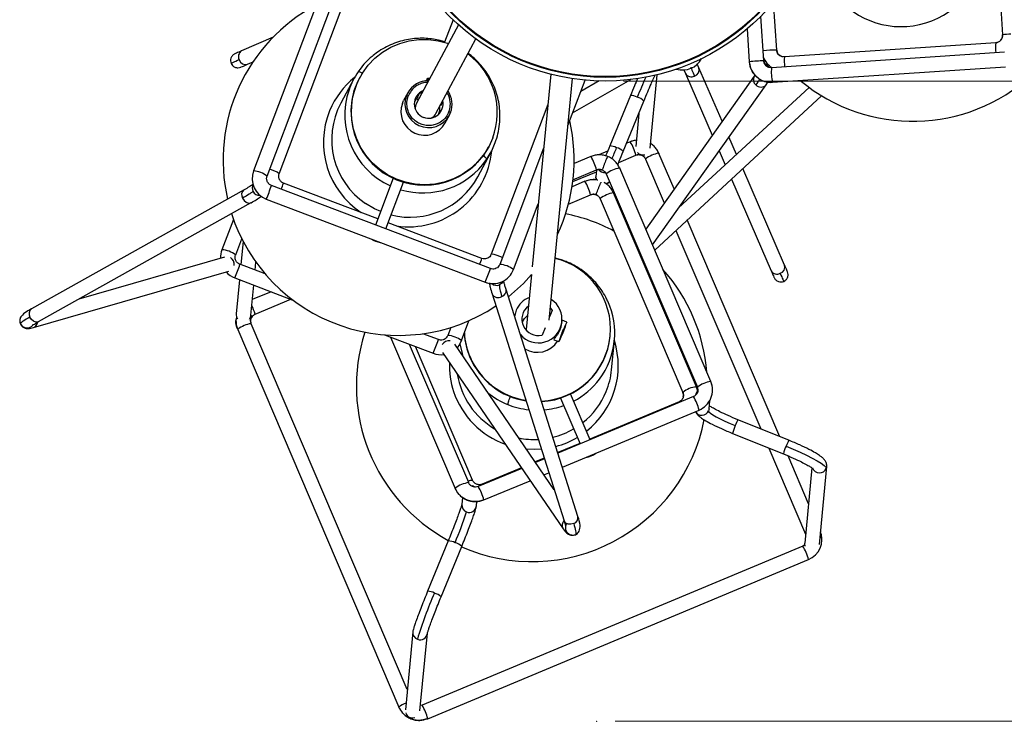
# Model space of a CAD drawing. Header units: millimetres. Extents: x 420 to 892, y 322 to 738.
# Tile 18 of 20: x 629 to 683, y 662 to 700. Entities that reach past the tile are written whole.
import ezdxf

# ---------------------------------------------------------------- set-up
doc = ezdxf.new("R2010")
doc.units = ezdxf.units.MM
doc.header["$PDSIZE"] = -1
doc.styles.add('SLDTEXTSTYLE0', font='TXT', dxfattribs={"width": 0.75})
doc.dimstyles.new('SLDDIMSTYLE1', dxfattribs={"dimtxt": 3.5, "dimasz": 3.556, "dimexe": 0, "dimexo": 0.0625, "dimgap": 0.875, "dimtad": 1, "dimdec": 0, "dimlfac": 5, "dimrnd": 1e-09, "dimzin": 12, "dimdsep": 46, "dimtxsty": 'SLDTEXTSTYLE0', "dimblk1": 'CLOSED', "dimblk2": 'CLOSED', "dimsah": 1, "dimcen": 0.09, "dimadec": 0, "dimazin": 3, "dimtfac": 1, "dimtofl": 0, "dimtmove": 0, "dimatfit": 3, "dimldrblk": 'CLOSED', "dimfxl": 0, "dimfrac": 2, "dimtolj": 1, "dimtzin": 12, "dimarcsym": 0})
doc.dimstyles.new('SLDDIMSTYLE2', dxfattribs={"dimtxt": 3.5, "dimasz": 3.556, "dimexe": 0, "dimexo": 0.0625, "dimgap": 0.875, "dimtad": 1, "dimdec": 0, "dimlfac": 5, "dimrnd": 1e-09, "dimzin": 12, "dimdsep": 46, "dimtxsty": 'SLDTEXTSTYLE0', "dimblk1": 'CLOSED', "dimblk2": 'CLOSED', "dimsah": 1, "dimcen": 0.09, "dimadec": 0, "dimazin": 3, "dimtfac": 1, "dimtdec": 0, "dimtmove": 0, "dimatfit": 0, "dimldrblk": 'CLOSED', "dimfxl": 0, "dimfrac": 2, "dimtolj": 1, "dimtzin": 12, "dimarcsym": 0})

# ---------------------------------------------------------------- blocks, each defined once
blk = doc.blocks.new('_Closed')
at = {"color": 0, "linetype": 'ByBlock', "lineweight": -2}
for p, q in [((-1, 0.166667), (0, 0)), ((-1, 0.166667), (-1, -0.166667)), ((0, 0), (-1, -0.166667)), ((0, 0), (-1, 0))]:
    blk.add_line(p, q, dxfattribs=at)
blk = doc.blocks.new('_D_1')
at = {"color": 7, "linetype": 'Continuous', "lineweight": 0}
for p, q in [((664.474, 737.664), (710.182, 737.664)), ((709.182, 737.664), (709.182, 661.895)), ((661.914, 661.895), (710.182, 661.895))]:
    blk.add_line(p, q, dxfattribs=at)
at = {"color": 7, "linetype": 'Continuous', "lineweight": 18, "xscale": 3.556, "yscale": 3.556}
for p, rotation in [((709.182, 737.664), 90.0000000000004), ((709.182, 661.895), 270.0000000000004)]:
    blk.add_blockref('_Closed', p, dxfattribs=dict(at, rotation=rotation))
at = {"color": 7, "linetype": 'Continuous', "lineweight": 18, "insert": (704.67, 697.436), "char_height": 3.5, "attachment_point": 1, "rotation": 90, "style": 'SLDTEXTSTYLE0'}
blk.add_mtext('379', dxfattribs=at)
blk = doc.blocks.new('_D_2')
at = {"color": 7, "linetype": 'Continuous', "lineweight": 0}
for p, q in [((703.142, 720.896), (703.142, 727.246)), ((662.369, 720.896), (704.142, 720.896)), ((703.142, 720.896), (703.142, 696.896)), ((662.369, 696.896), (704.142, 696.896)), ((703.142, 696.896), (703.142, 690.546))]:
    blk.add_line(p, q, dxfattribs=at)
at = {"color": 7, "linetype": 'Continuous', "lineweight": 18, "xscale": 3.556, "yscale": 3.556}
for p, rotation in [((703.142, 720.896, 111.958), 270.0000000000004), ((703.142, 696.896, 111.958), 90.0000000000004)]:
    blk.add_blockref('_Closed', p, dxfattribs=dict(at, rotation=rotation))
at = {"color": 7, "linetype": 'Continuous', "lineweight": 18, "char_height": 3.5, "attachment_point": 1, "rotation": 90, "style": 'SLDTEXTSTYLE0'}
for s, insert in [('120', (698.577, 706.785)), ('%%c', (698.63, 701.507))]:
    blk.add_mtext(s, dxfattribs=dict(at, insert=insert))

msp = doc.modelspace()

# ---------------------------------------------------------------- linework, layer by layer
at = {"color": 7, "linetype": 'Continuous', "lineweight": 25}
for p, q in [((682.728, 704.937), (683.086, 699.417)), ((646.638, 703.861), (642.154, 691.979)), ((642.903, 691.696), (647.386, 703.579)), ((643.56, 691.828), (647.623, 702.596)), ((670.75, 698.589), (670.581, 701.206)), ((653.06, 700.238), (652.598, 699.013)), ((670.045, 697.995), (669.887, 700.444)), ((653.359, 699.961), (651.064, 695.679)), ((669.13, 699.745), (669.247, 697.944)), ((643.234, 699.294), (641.507, 698.545)), ((652.122, 695.113), (654.309, 699.193)), ((682.714, 698.99), (671.172, 698.218)), ((682.715, 698.99), (682.714, 698.99)), ((641.507, 698.545), (641.439, 698.515)), ((683.203, 698.477), (670.467, 697.624)), ((641.826, 697.811), (642.132, 697.944)), ((669.247, 697.944), (669.248, 697.943)), ((671.167, 698.211), (671.028, 698.235)), ((641.757, 697.781), (641.826, 697.811)), ((665.671, 697.515), (665.763, 697.303)), ((666.497, 697.622), (666.407, 697.828)), ((667.768, 694.694), (666.497, 697.622)), ((670.215, 697.799), (670.093, 697.836)), ((670.463, 697.618), (670.323, 697.641)), ((670.521, 696.826), (683.257, 697.679)), ((647.636, 697.01), (646.924, 695.68)), ((647.963, 697.091), (647.951, 697.069)), ((651.639, 697.02), (651.618, 696.964)), ((658.399, 697.27), (657.391, 686.743)), ((658.317, 683.818), (659.581, 697.03)), ((659.335, 694.462), (660.273, 696.946)), ((659.594, 695.148), (662.777, 696.979)), ((661.036, 696.901), (660.039, 696.327)), ((669.514, 697.154), (663.589, 688.805)), ((663.836, 693.228), (664.22, 697.24)), ((665.763, 697.303), (667.227, 693.931)), ((669.537, 697.187), (669.515, 697.156)), ((670.166, 696.69), (670.266, 696.841)), ((670.521, 696.826), (670.52, 696.826)), ((663.957, 687.941), (670.167, 696.691)), ((672.515, 696.55), (665.388, 689.957)), ((650.289, 695.67), (650.358, 695.822)), ((650.583, 696.243), (650.358, 695.822)), ((651.104, 695.908), (651.173, 695.882)), ((651.109, 696.019), (651.237, 696.257)), ((651.237, 696.257), (651.351, 696.214)), ((652.494, 695.78), (652.366, 695.542)), ((652.482, 695.785), (652.494, 695.78)), ((652.49, 695.799), (652.494, 695.78)), ((662.75, 696.103), (661.624, 693.349)), ((662.364, 693.046), (663.49, 695.8)), ((664.079, 687.657), (673.199, 696.093)), ((650.969, 695.428), (650.995, 695.438)), ((658.24, 695.615), (655.15, 687.425)), ((652.632, 694.603), (652.857, 695.024)), ((652.857, 695.024), (652.926, 695.176)), ((652.857, 695.023), (652.87, 695.057)), ((652.87, 695.057), (652.921, 695.182)), ((663.214, 695.125), (663.04, 693.308)), ((662.741, 693.576), (662.548, 693.495)), ((662.741, 693.576), (662.745, 693.574)), ((668.553, 692.885), (668.14, 693.836)), ((655.002, 693.29), (655.014, 693.312)), ((658.011, 693.218), (655.615, 686.868)), ((661.503, 693.059), (661.024, 692.859)), ((667.599, 693.073), (667.931, 692.31)), ((654.416, 691.665), (655.128, 692.995)), ((660.596, 692.771), (659.674, 692.386)), ((660.596, 692.771), (660.6, 692.769)), ((662.113, 692.447), (663.049, 692.838)), ((663.051, 692.841), (663.049, 692.838)), ((663.576, 692.627), (663.575, 692.63)), ((663.576, 692.627), (664.6, 690.228)), ((664.293, 692.968), (664.312, 692.938)), ((664.304, 692.946), (664.311, 692.941)), ((665.143, 690.994), (664.311, 692.941)), ((642.155, 691.98), (642.154, 691.978)), ((659.614, 691.493), (660.905, 692.033)), ((660.905, 692.033), (660.87, 691.667)), ((660.906, 692.036), (660.905, 692.033)), ((662.148, 692.163), (662.167, 692.133)), ((662.16, 692.141), (662.167, 692.136)), ((667.146, 680.472), (662.167, 692.136)), ((671.179, 686.836), (668.891, 692.108)), ((649.795, 691.585), (648.829, 689.024)), ((659.603, 691.398), (660.896, 691.938)), ((661.431, 691.822), (661.431, 691.825)), ((661.431, 691.822), (666.41, 680.158)), ((668.268, 691.532), (670.445, 686.518)), ((641.636, 690.945), (630.022, 684.44)), ((642.967, 691.304), (642.962, 691.324)), ((655.103, 686.642), (643.138, 691.185)), ((643.138, 691.182), (643.138, 691.185)), ((648.954, 689.357), (643.795, 691.316)), ((643.795, 691.314), (643.795, 691.316)), ((649.389, 688.811), (650.355, 691.371)), ((660.264, 691.413), (659.564, 691.12)), ((660.264, 691.413), (660.268, 691.411)), ((642.854, 690.44), (642.854, 690.437)), ((642.854, 690.437), (654.819, 685.894)), ((659.369, 690.171), (660.573, 690.675)), ((660.575, 690.678), (660.573, 690.675)), ((661.099, 690.464), (661.099, 690.467)), ((661.099, 690.464), (665.622, 679.87)), ((661.824, 690.8), (661.836, 690.775)), ((661.828, 690.783), (661.835, 690.778)), ((666.358, 680.184), (661.835, 690.778)), ((630.412, 683.742), (642.027, 690.247)), ((656.363, 686.586), (657.72, 690.182)), ((665.529, 690.088), (665.511, 690.131)), ((641.06, 689.334), (640.432, 687.671)), ((670.924, 677.452), (665.863, 689.307)), ((654.638, 687.199), (649.515, 689.144)), ((641.181, 687.389), (641.515, 688.274)), ((665.239, 688.73), (669.873, 677.876)), ((640.433, 687.672), (640.432, 687.67)), ((641.591, 688.127), (641.469, 686.857)), ((663.046, 688.039), (663.02, 688.003)), ((640.576, 687.269), (632.607, 684.971)), ((654.638, 687.199), (654.638, 687.197)), ((655.15, 687.426), (655.15, 687.425)), ((642.788, 686.356), (641.416, 686.877)), ((641.416, 686.875), (641.416, 686.877)), ((642.245, 686.563), (642.286, 686.998)), ((655.103, 686.642), (655.103, 686.64)), ((655.615, 686.869), (655.615, 686.867)), ((656.231, 686.333), (656.361, 686.596)), ((663.415, 687.077), (663.446, 687.102)), ((671.209, 686.768), (671.179, 686.836)), ((630.124, 683.423), (640.802, 686.502)), ((641.132, 686.132), (641.132, 686.129)), ((641.132, 686.129), (644.312, 684.922)), ((657.351, 686.32), (657.062, 683.305)), ((670.445, 686.518), (670.475, 686.449)), ((641.39, 686.031), (641.211, 684.165)), ((642.008, 684.089), (642.166, 685.737)), ((654.821, 685.897), (654.819, 685.894)), ((643.115, 685.376), (642.09, 684.948)), ((655.195, 685.256), (659.124, 672.85)), ((659.887, 673.092), (655.958, 685.498)), ((642.238, 684.143), (644.203, 684.963)), ((658.38, 684.48), (658.478, 684.354)), ((629.43, 683.986), (629.408, 683.93)), ((641.23, 684.007), (641.199, 683.871)), ((642.235, 684.144), (642.238, 684.143)), ((658.478, 684.354), (658.335, 684.004)), ((642.02, 683.635), (641.997, 683.811)), ((650.561, 663.64), (642.027, 683.63)), ((652.936, 683.424), (652.771, 682.986)), ((653.52, 682.704), (653.931, 683.795)), ((658.091, 683.408), (657.927, 683.007)), ((659.005, 683.661), (659.014, 683.752)), ((659.275, 683.714), (659.018, 683.818)), ((641.292, 683.316), (641.291, 683.319)), ((641.292, 683.316), (650.105, 662.673)), ((649.319, 683.021), (651.975, 682.012)), ((649.648, 682.896), (653.178, 674.628)), ((652.259, 682.76), (651.411, 683.082)), ((652.771, 682.987), (652.771, 682.986)), ((659.091, 683.213), (659.019, 683.038)), ((659.019, 683.038), (659.03, 683.15)), ((659.03, 683.15), (659.101, 683.325)), ((659.091, 683.213), (659.061, 683.225)), ((659.101, 683.325), (659.091, 683.213)), ((661.649, 682.947), (661.652, 682.974)), ((653.914, 674.942), (650.686, 682.502)), ((654.128, 675.072), (651.008, 682.38)), ((652.259, 682.76), (652.259, 682.758)), ((658.586, 674.55), (653.149, 682.505)), ((653.388, 682.451), (653.517, 682.714)), ((658.576, 682.756), (658.845, 682.648)), ((661.724, 681.109), (661.877, 682.71)), ((651.977, 682.015), (651.975, 682.012)), ((652.485, 682.058), (659.07, 672.424)), ((666.431, 679.935), (666.351, 680.189)), ((666.417, 680.154), (666.44, 679.978)), ((667.146, 680.469), (667.146, 680.472)), ((666.199, 679.646), (658.792, 676.55)), ((660.552, 677.286), (659.482, 679.793)), ((665.629, 679.865), (665.652, 679.689)), ((666.199, 679.646), (666.203, 679.645)), ((658.927, 679.564), (659.999, 677.054)), ((665.411, 679.357), (660.537, 677.32)), ((665.411, 679.357), (665.415, 679.356)), ((667.049, 678.982), (667.092, 679.431)), ((659.034, 675.784), (666.508, 678.908)), ((666.509, 678.912), (666.508, 678.908)), ((671.409, 677.256), (668.629, 678.377)), ((668.33, 677.635), (671.11, 676.514)), ((659.984, 677.089), (658.78, 676.586)), ((670.318, 676.834), (672.327, 672.127)), ((672.487, 673.791), (671.372, 676.403)), ((658.039, 676.276), (657.547, 676.07)), ((658.051, 676.24), (657.568, 676.039)), ((673.077, 671.565), (673.486, 675.833)), ((673.486, 675.833), (673.487, 675.847)), ((656.815, 675.723), (654.44, 674.731)), ((656.793, 675.755), (654.654, 674.861)), ((658.029, 675.364), (658.293, 675.474)), ((672.674, 675.753), (672.281, 671.639)), ((653.914, 674.939), (653.914, 674.942)), ((654.128, 675.069), (654.128, 675.072)), ((654.658, 674.86), (654.654, 674.861)), ((654.748, 673.993), (657.276, 675.049)), ((653.178, 674.628), (653.185, 674.623)), ((654.44, 674.731), (654.438, 674.727)), ((653.578, 674.135), (653.541, 673.746)), ((654.338, 673.669), (654.361, 673.913)), ((654.745, 673.994), (654.748, 673.993)), ((659.904, 672.225), (659.952, 672.286)), ((652.793, 671.756), (651.667, 669.002)), ((672.176, 671.474), (651.367, 662.776)), ((652.407, 668.699), (653.533, 671.453)), ((672.176, 671.474), (672.18, 671.473)), ((651.675, 662.038), (672.485, 670.736)), ((672.486, 670.74), (672.485, 670.736)), ((650.862, 666.786), (650.455, 662.528)), ((651.252, 662.459), (651.659, 666.71)), ((650.105, 662.673), (650.111, 662.668)), ((651.371, 662.774), (651.28, 662.755)), ((651.367, 662.776), (651.365, 662.772)), ((651.671, 662.039), (651.675, 662.038))]:
    msp.add_line(p, q, dxfattribs=at)
at = {"color": 8, "linetype": 'Continuous', "lineweight": 25}
for p, q in [((670.749, 698.588), (670.749, 698.59)), ((670.044, 697.995), (670.044, 697.996)), ((670.307, 697.757), (670.319, 697.749)), ((670.473, 697.624), (670.398, 697.679)), ((650.583, 696.243), (650.514, 696.091)), ((663.357, 692.843), (663.362, 692.846)), ((661.212, 692.038), (661.218, 692.041)), ((642.854, 690.437), (642.856, 690.44)), ((660.886, 690.683), (660.881, 690.68)), ((663.337, 687.357), (663.293, 687.364)), ((641.132, 686.129), (641.134, 686.132)), ((641.203, 683.838), (641.241, 683.983)), ((642.238, 684.143), (642.24, 684.147)), ((666.358, 680.181), (666.366, 680.142)), ((666.41, 680.161), (666.415, 680.154)), ((665.622, 679.873), (665.627, 679.866)), ((667.049, 678.982), (667.022, 678.871)), ((673.458, 675.722), (673.486, 675.833)), ((653.177, 674.631), (653.178, 674.628)), ((654.748, 673.993), (654.75, 673.997)), ((650.104, 662.676), (650.105, 662.673)), ((651.675, 662.038), (651.677, 662.042))]:
    msp.add_line(p, q, dxfattribs=at)
at = {"color": 7, "linetype": 'Continuous', "lineweight": 25, "flags": 128}
for points in [[(655.228, 693.782), (655.008, 693.3), (654.725, 692.851), (654.384, 692.445), (653.992, 692.088), (653.555, 691.786), (653.081, 691.545), (652.579, 691.37), (652.057, 691.263), (651.525, 691.226), (650.993, 691.26), (650.469, 691.365), (649.963, 691.538), (649.485, 691.776), (649.043, 692.075), (648.644, 692.431), (648.296, 692.835), (648.005, 693.282), (647.776, 693.763), (647.613, 694.27), (647.52, 694.794), (647.497, 695.324), (647.545, 695.853), (647.664, 696.37), (647.852, 696.866), (648.104, 697.332), (648.416, 697.761), (648.783, 698.143), (649.199, 698.473), (649.656, 698.745), (650.145, 698.954), (650.658, 699.095), (651.186, 699.167), (651.719, 699.169), (652.248, 699.099), (652.764, 698.96), (652.813, 698.943)], [(651.639, 697.021), (651.691, 697.03), (651.78, 697.015)], [(651.237, 696.257), (651.41, 696.357), (651.432, 696.366)], [(651.154, 696.002), (651.025, 695.885), (650.948, 695.779)], [(651.959, 694.921), (651.965, 694.896), (651.965, 694.895)], [(654.89, 692.603), (655.171, 693.077), (655.368, 693.53)], [(660.894, 691.491), (660.869, 691.626), (660.87, 691.667)], [(649.105, 689.757), (648.762, 689.913), (648.283, 690.196)], [(655.11, 687.347), (655.116, 687.356), (655.15, 687.426)], [(655.574, 686.79), (655.581, 686.799), (655.615, 686.869)], [(642.008, 684.089), (641.98, 683.977), (641.913, 683.868)], [(656.515, 684.361), (656.435, 684.073), (656.425, 683.999)], [(656.836, 683.691), (656.965, 683.91), (657.136, 684.074)], [(659.053, 683.104), (659.131, 683.3), (659.2, 683.48), (659.25, 683.619), (659.274, 683.699), (659.27, 683.71), (659.237, 683.648), (659.18, 683.524), (659.107, 683.353), (659.028, 683.159), (658.953, 682.968), (658.892, 682.806), (658.855, 682.694), (658.845, 682.648), (658.864, 682.674), (658.909, 682.769), (658.975, 682.919), (659.053, 683.104)], [(652.731, 682.908), (652.737, 682.917), (652.771, 682.987)], [(657.06, 683.27), (657.06, 683.271), (657.062, 683.305)], [(653.519, 682.703), (653.416, 682.494), (653.278, 682.315)], [(653.439, 682.533), (653.551, 682), (653.595, 681.853)], [(666.423, 679.959), (666.344, 679.837), (666.317, 679.726)], [(667.022, 678.871), (667.046, 678.818), (667.127, 678.744), (667.26, 678.652), (667.442, 678.545), (667.664, 678.428), (667.918, 678.305), (668.195, 678.181), (668.484, 678.06)], [(671.265, 676.939), (671.65, 676.778), (672.023, 676.613), (672.373, 676.448), (672.687, 676.287), (672.957, 676.137), (673.175, 676.002), (673.334, 675.885), (673.43, 675.791), (673.458, 675.722)], [(654.222, 674.706), (654.153, 674.742), (654.101, 674.759)], [(659.765, 672.113), (659.752, 672.099), (659.744, 672.097)], [(672.301, 671.471), (672.279, 671.599), (672.281, 671.639)]]:
    msp.add_lwpolyline(points, dxfattribs=at)
at = {"color": 8, "linetype": 'Continuous', "lineweight": 25, "flags": 128}
for points in [[(671.028, 698.235), (671.095, 698.22), (671.097, 698.22)], [(670.215, 697.799), (670.226, 697.795), (670.231, 697.793)], [(651.751, 696.961), (651.67, 696.974), (651.618, 696.966)], [(661.605, 691.414), (661.554, 691.35), (661.434, 691.267)], [(641.555, 690.492), (641.64, 690.361), (641.753, 690.266), (641.879, 690.221), (641.997, 690.233), (642.026, 690.246)], [(655.788, 685.932), (655.728, 685.847), (655.601, 685.758)], [(630.412, 683.742), (630.382, 683.728), (630.264, 683.716), (630.138, 683.762), (630.025, 683.857), (629.94, 683.988)], [(629.419, 683.634), (629.414, 683.617), (629.417, 683.61)], [(665.415, 679.356), (665.423, 679.346), (665.435, 679.327)], [(657.058, 676.786), (657.491, 676.766), (657.879, 676.783)], [(654.679, 674.831), (654.666, 674.85), (654.658, 674.86)], [(659.652, 672.707), (659.502, 672.665), (659.352, 672.67), (659.226, 672.72), (659.142, 672.809), (659.124, 672.85)]]:
    msp.add_lwpolyline(points, dxfattribs=at)
at = {"color": 7, "linetype": 'Continuous', "lineweight": 25}
for centre, radius in [((661.369, 708.896), 12), ((661.369, 708.896), 11.8), ((661.369, 708.901), 11.766)]:
    msp.add_circle(centre, radius, dxfattribs=at)
at = {"color": 8, "linetype": 'Continuous', "lineweight": 25}
for centre, radius, start, end in [((677.543, 704.477), 4.607, 226.4265, 5.222), ((684.903, 698.752), 2.202, 173.7918, 188.0314), ((683.641, 695.856), 3.603, 91.6216, 98.846), ((641.694, 698.229), 0.367, 120.5096, 209.0961), ((670.816, 691.038), 7.552, 90.5084, 96.1292), ((641.722, 698.163), 0.367, 197.8345, 286.4211), ((670.033, 692.086), 5.911, 89.895, 97.6452), ((671.148, 698.613), 1.197, 201.4597, 226.4573), ((670.442, 698.021), 0.398, 183.6262, 262.894), ((673.293, 697.975), 2.134, 173.475, 188.1687), ((666.145, 697.518), 0.367, 287.8538, 16.1822), ((650.523, 693.545), 4.546, 128.665, 157.7181), ((705.614, 678.71), 45.874, 156.3622, 157.8518), ((666.079, 697.49), 0.367, 210.5301, 299.0945), ((669.821, 696.975), 0.355, 149.8257, 233.9549), ((651.385, 695.03), 4.243, 160.9612, 245.6541), ((669.888, 696.934), 0.37, 221.7494, 318.7166), ((651.724, 695.641), 1.29, 159.5799, 331.4415), ((662.751, 695.339), 0.764, 60.6518, 90.0731), ((663.019, 695.388), 0.626, 41.182, 80.244), ((650.578, 693.541), 4.599, 157.9288, 236.5841), ((660.246, 692.1), 2.901, 14.8048, 30.5437), ((650.623, 693.493), 4.568, 261.7829, 354.8293), ((661.622, 692.578), 0.771, 60.7541, 89.8785), ((631.495, 705.692), 32.943, 336.6469, 337.8126), ((661.821, 692.506), 0.766, 44.8678, 76.5946), ((651.409, 695.007), 4.23, 253.3609, 325.3736), ((658.103, 691.295), 2.9, 14.811, 30.5542), ((664.546, 691.387), 1.578, 98.8195, 127.9929), ((642.738, 690.756), 1.35, 52.5024, 76.8899), ((662.402, 690.582), 1.578, 98.8195, 127.9929), ((641.844, 690.674), 0.341, 127.6833, 212.128), ((642.48, 691.04), 0.395, 151.8538, 204.589), ((632.483, 694.802), 11.253, 337.1921, 341.2372), ((637.348, 693.454), 6.793, 338.6502, 341.6307), ((657.771, 689.937), 2.9, 14.811, 30.5542), ((642.486, 691.043), 0.402, 204.5353, 273.4967), ((662.07, 689.223), 1.578, 98.8195, 127.9929), ((647.162, 689.709), 7.887, 338.8593, 341.4274), ((655.032, 685.962), 1.469, 60.4961, 85.3754), ((630.761, 690.494), 11.253, 337.1921, 341.2372), ((644.468, 690.251), 11.232, 337.1894, 341.2428), ((670.827, 686.733), 0.367, 287.8345, 16.4211), ((670.761, 686.704), 0.367, 210.5096, 299.0961), ((655.438, 686.125), 0.402, 229.2261, 293.9345), ((655.526, 685.431), 0.374, 208.1418, 301.8238), ((655.626, 685.437), 0.338, 286.7575, 10.2941), ((630.229, 684.17), 0.341, 127.5132, 212.1468), ((639.33, 683.345), 3.018, 15.3959, 25.2575), ((630.016, 683.758), 0.352, 288.1687, 352.412), ((642.202, 682.191), 1.45, 96.9024, 128.8999), ((641.624, 686.369), 11.232, 337.1894, 341.2428), ((657.545, 681.333), 4.545, 308.1173, 17.6258), ((657.402, 681.348), 4.539, 178.0473, 198.3293), ((657.678, 683.136), 4.227, 297.8186, 323.144), ((667.32, 679.033), 1.45, 96.9024, 128.8999), ((657.462, 681.376), 4.605, 198.4327, 250.3914), ((657.646, 683.171), 4.266, 230.9509, 248.0536), ((663.712, 678.173), 2.893, 14.797, 30.5838), ((657.654, 683.189), 4.286, 248.0469, 263.9209), ((657.655, 683.181), 4.278, 275.1763, 289.766), ((666.651, 679.025), 0.401, 210.2237, 337.4549), ((671.091, 676.869), 2.866, 155.4445, 164.482), ((670.357, 677.4), 1.986, 150.5121, 160.5912), ((657.492, 681.394), 4.627, 284.8114, 300.5928), ((673.358, 675.936), 2.321, 154.3966, 165.5646), ((673.104, 676.293), 1.95, 150.3944, 160.6613), ((673.088, 675.875), 0.401, 197.7268, 337.484), ((654.088, 673.502), 1.45, 96.9024, 128.8999), ((654.136, 674.481), 0.591, 90.8384, 115.4445), ((652.146, 673.329), 2.689, 14.3748, 31.4256), ((653.936, 673.709), 0.397, 174.6593, 248.2731), ((653.94, 673.71), 0.399, 247.7661, 354.1707), ((659.375, 672.612), 0.358, 135.3515, 211.4496), ((659.555, 673.031), 0.338, 286.7428, 10.4385), ((652.793, 670.99), 0.766, 60.6828, 90.0143), ((653.061, 671.039), 0.628, 41.2735, 80.1822), ((669.689, 670.001), 2.893, 14.7984, 30.5862), ((651.669, 668.242), 0.761, 60.6082, 90.1558), ((651.868, 668.166), 0.758, 44.657, 76.716), ((651.257, 666.749), 0.397, 174.5528, 248.2734), ((651.262, 666.75), 0.399, 247.713, 354.3555), ((650.882, 661.719), 1.233, 108.5839, 129.1222), ((649.073, 661.374), 2.689, 14.3762, 31.428)]:
    msp.add_arc(centre, radius, start, end, dxfattribs=at)
at = {"color": 7, "linetype": 'Continuous', "lineweight": 25}
for centre, radius, start, end in [((650.085, 692.582), 9.592, 118.0381, 192.9027), ((682.687, 699.39), 0.4, 273.9201, 3.7569), ((671.147, 698.615), 0.399, 183.6338, 252.605), ((651.496, 695.177), 3.984, 339.4975, 53.4119), ((665.594, 698.698), 1.2, 253.8761, 331.1329), ((670.441, 698.018), 1.195, 183.6201, 273.7832), ((651.323, 695.033), 4.183, 145.5344, 160.7323), ((669.976, 697.455), 0.398, 27.8485, 72.9506), ((672.631, 697.363), 2.179, 173.1341, 194.2848), ((651.488, 695.201), 4, 152.1606, 331.4644), ((651.709, 695.636), 1.279, 89.2373, 151.701), ((678.189, 704.284), 9.592, 230.0854, 312.5706), ((651.721, 695.646), 0.784, 111.178, 249.7047), ((651.728, 695.626), 1.28, 339.4123, 34.3787), ((651.732, 695.641), 0.782, 248.8244, 12.5306), ((650.656, 693.695), 4.228, 151.9932, 235.8563), ((651.498, 695.22), 1.29, 159.587, 331.4345), ((651.586, 695.4), 0.592, 151.8327, 184.5709), ((651.601, 695.39), 0.74, 334.5084, 8.9379), ((651.6, 695.392), 0.592, 299.0565, 331.7898), ((650.085, 692.582), 9.592, 334.8187, 12.9058), ((663.204, 692.458), 1.207, 96.2095, 112.6679), ((663.437, 693.256), 0.402, 221.5496, 284.8398), ((643.277, 691.561), 1.198, 159.5675, 249.4084), ((642.077, 690.65), 1.332, 51.7398, 86.6791), ((661.333, 692.302), 0.402, 217.4066, 277.4054), ((650.698, 693.673), 4.225, 256.0179, 331.6299), ((660.729, 690.293), 1.209, 78.5693, 112.6576), ((660.733, 690.3), 1.201, 45.6221, 59.6671), ((650.085, 692.582), 9.592, 197.8269, 303.6763), ((657.369, 680.218), 9.592, 62.1248, 78.9299), ((649.357, 689.572), 1.523, 239.0643, 259.3546), ((641.541, 687.254), 1.185, 159.3424, 182.3012), ((640.355, 686.342), 1.332, 51.7398, 86.6791), ((640.662, 686.877), 0.438, 351.3702, 57.6058), ((657.704, 683.352), 3.96, 272.7025, 76.3156), ((655.249, 687.01), 1.192, 248.9694, 339.1253), ((655.538, 685.539), 1.332, 51.7398, 86.6791), ((657.369, 680.218), 9.592, 4.5369, 41.6994), ((641.563, 687.262), 1.209, 221.5423, 249.2141), ((650.085, 692.582), 9.592, 308.7209, 319.247), ((657.71, 683.87), 1.292, 111.7408, 157.6689), ((657.72, 683.873), 1.293, 220.6458, 56.9168), ((657.715, 683.875), 0.893, 126.3512, 283.7196), ((657.716, 683.108), 4.18, 323.1346, 24.7661), ((641.604, 684.128), 0.394, 174.5648, 217.4455), ((657.369, 680.218), 9.592, 162.0806, 241.5483), ((652.694, 681.657), 1.332, 51.7398, 86.6791), ((657.606, 683.336), 3.939, 183.7219, 203.1296), ((657.609, 683.363), 3.939, 183.5062, 203.1297), ((657.692, 683.342), 3.977, 272.9837, 354.3032), ((652.834, 682.256), 0.438, 81.0086, 147.0862), ((657.671, 683.372), 1.305, 238.1773, 327.7856), ((652.405, 683.142), 1.205, 249.1893, 277.4397), ((657.662, 683.369), 4.003, 203.2459, 261.1384), ((657.665, 683.396), 4.003, 203.2457, 260.9712), ((657.461, 681.533), 4.219, 188.9777, 239.7255), ((657.567, 681.507), 4.176, 337.7526, 354.532), ((666.503, 678.798), 1.39, 95.9967, 129.3708), ((666.057, 680.006), 1.184, 292.4655, 23.0493), ((657.541, 681.519), 4.205, 308.3861, 337.7286), ((657.369, 680.218), 9.592, 246.3645, 349.0441), ((657.505, 681.567), 4.265, 283.6947, 300.1348), ((657.501, 681.59), 4.288, 258.5075, 272.8352), ((660.108, 677.576), 1.273, 279.3262, 306.0414), ((638.758, 677.934), 15.718, 336.4659, 343.006), ((672.034, 671.834), 1.184, 292.4687, 20.5202), ((672.929, 659.759), 22.801, 156.3545, 163.1174), ((650.852, 662.482), 0.401, 199.1398, 286.6376)]:
    msp.add_arc(centre, radius, start, end, dxfattribs=at)
for points, knots in [([(652.609, 699.042), (652.524, 699.068), (652.319, 699.129), (651.978, 699.192), (651.581, 699.233), (651.161, 699.234), (650.727, 699.192), (650.288, 699.103), (649.85, 698.964), (649.423, 698.773), (649.033, 698.55), (648.802, 698.369), (648.696, 698.286)], [0, 0, 0, 0, 0.064007, 0.153784, 0.250424, 0.351678, 0.456653, 0.564651, 0.675191, 0.787932, 0.90264, 1, 1, 1, 1]), ([(683.09, 699.419), (683.088, 699.367), (683.084, 699.287), (683.039, 699.189), (682.991, 699.12), (682.929, 699.063), (682.838, 699.007), (682.76, 698.993), (682.709, 698.984)], [0, 0, 0, 0, 0.239819, 0.368817, 0.500486, 0.63209, 0.760896, 1, 1, 1, 1]), ([(671.028, 698.235), (670.991, 698.25), (670.915, 698.281), (670.827, 698.368), (670.766, 698.472), (670.753, 698.55), (670.746, 698.587)], [0, 0, 0, 0, 0.253034, 0.511109, 0.763187, 1, 1, 1, 1]), ([(641.141, 698.386), (641.094, 698.359), (640.997, 698.303), (640.914, 698.157), (640.889, 697.999), (640.919, 697.905), (640.933, 697.86)], [0, 0, 0, 0, 0.253773, 0.531416, 0.773809, 1, 1, 1, 1]), ([(648.696, 698.286), (648.675, 698.27), (648.522, 698.158), (648.273, 697.903), (648.02, 697.621), (647.906, 697.44), (647.88, 697.399)], [0, 0, 0, 0, 0.0655146, 0.46987, 0.8799451, 1, 1, 1, 1]), ([(655.367, 693.532), (655.42, 693.691), (655.529, 694.019), (655.611, 694.523), (655.635, 695.026), (655.602, 695.512), (655.513, 695.99), (655.371, 696.453), (655.179, 696.894), (654.941, 697.305), (654.668, 697.676), (654.382, 697.987), (654.121, 698.226), (653.955, 698.351), (653.886, 698.404)], [0, 0, 0, 0, 0.0918541, 0.1902588, 0.2795055, 0.3686087, 0.4574912, 0.546036, 0.634032, 0.7210575, 0.8061342, 0.8863609, 0.952075, 1, 1, 1, 1]), ([(669.251, 697.946), (669.267, 697.835), (669.301, 697.605), (669.44, 697.329), (669.58, 697.205), (669.629, 697.162)], [0, 0, 0, 0, 0.374907, 0.779704, 1, 1, 1, 1]), ([(670.033, 698.19), (670.077, 698.084), (670.148, 697.916), (670.284, 697.799), (670.334, 697.755)], [0, 0, 0, 0, 0.631595, 1, 1, 1, 1]), ([(670.323, 697.641), (670.286, 697.656), (670.21, 697.687), (670.122, 697.774), (670.061, 697.879), (670.048, 697.956), (670.041, 697.994)], [0, 0, 0, 0, 0.253034, 0.511109, 0.763187, 1, 1, 1, 1]), ([(640.933, 697.86), (640.956, 697.818), (641.005, 697.732), (641.137, 697.642), (641.3, 697.604), (641.408, 697.636), (641.459, 697.652)], [0, 0, 0, 0, 0.226191, 0.468584, 0.746227, 1, 1, 1, 1]), ([(666.051, 697.646), (666.054, 697.638), (666.061, 697.623), (666.12, 697.486), (666.205, 697.289), (666.257, 697.169)], [0, 0, 0, 0, 0.278706, 0.561002, 1, 1, 1, 1]), ([(670.334, 697.755), (670.371, 697.708), (670.411, 697.656), (670.469, 697.629), (670.473, 697.627)], [0, 0, 0, 0, 0.929781, 1, 1, 1, 1]), ([(651.63, 696.94), (651.627, 696.941), (651.622, 696.944), (651.618, 696.951), (651.616, 696.959), (651.618, 696.963), (651.618, 696.966)], [0, 0, 0, 0, 0.270261, 0.562429, 0.789736, 1, 1, 1, 1]), ([(651.703, 696.872), (651.678, 696.888), (651.631, 696.918), (651.63, 696.933), (651.63, 696.94)], [0, 0, 0, 0, 0.532693, 1, 1, 1, 1]), ([(651.639, 697.021), (651.64, 697.024), (651.643, 697.029), (651.651, 697.033), (651.658, 697.034), (651.663, 697.033), (651.665, 697.033)], [0, 0, 0, 0, 0.270261, 0.562429, 0.789736, 1, 1, 1, 1]), ([(651.788, 697.029), (651.786, 697.03), (651.741, 697.04), (651.689, 697.045), (651.672, 697.037), (651.665, 697.033)], [0, 0, 0, 0, 0.019966, 0.567297, 1, 1, 1, 1]), ([(663.143, 697.032), (663.087, 696.904), (662.964, 696.624), (662.825, 696.287), (662.75, 696.103)], [0, 0, 0, 0, 0.454712, 1, 1, 1, 1]), ([(663.49, 695.8), (663.563, 695.975), (663.702, 696.312), (663.876, 696.717), (663.999, 696.991), (664.065, 697.139), (664.096, 697.204), (664.088, 697.207), (664.087, 697.207)], [0, 0, 0, 0, 0.252232, 0.484548, 0.683703, 0.84298, 0.961363, 1, 1, 1, 1]), ([(669.629, 697.162), (669.67, 697.119), (669.795, 696.985), (669.968, 696.921), (670.086, 696.877)], [0, 0, 0, 0, 0.324661, 1, 1, 1, 1]), ([(670.086, 696.877), (670.16, 696.858), (670.288, 696.824), (670.42, 696.829), (670.476, 696.832)], [0, 0, 0, 0, 0.578907, 1, 1, 1, 1]), ([(650.514, 696.091), (650.517, 696.092), (650.522, 696.094), (650.549, 696.088), (650.582, 696.078), (650.603, 696.071), (650.614, 696.067)], [0, 0, 0, 0, 0.270261, 0.562429, 0.789736, 1, 1, 1, 1]), ([(652.838, 695.222), (652.79, 695.121), (652.681, 694.892), (652.423, 694.662), (652.14, 694.523), (651.878, 694.459), (651.592, 694.458), (651.305, 694.528), (651.044, 694.666), (650.83, 694.857), (650.675, 695.079), (650.556, 695.371), (650.514, 695.715), (650.583, 695.959), (650.614, 696.067)], [0, 0, 0, 0, 0.090318, 0.204563, 0.27142, 0.343936, 0.420786, 0.5, 0.579214, 0.656064, 0.72858, 0.795437, 0.909682, 1, 1, 1, 1]), ([(652.838, 695.222), (652.852, 695.217), (652.879, 695.206), (652.909, 695.191), (652.925, 695.18), (652.926, 695.177), (652.926, 695.176)], [0, 0, 0, 0, 0.270261, 0.562429, 0.789736, 1, 1, 1, 1]), ([(663.073, 693.654), (663.037, 693.651), (662.924, 693.643), (662.817, 693.602), (662.745, 693.574)], [0, 0, 0, 0, 0.320823, 1, 1, 1, 1]), ([(661.623, 693.349), (661.549, 693.167), (661.47, 692.974), (661.402, 692.817), (661.398, 692.808)], [0, 0, 0, 0, 0.9385412, 1, 1, 1, 1]), ([(662.06, 692.323), (662.087, 692.385), (662.181, 692.601), (662.288, 692.861), (662.364, 693.046)], [0, 0, 0, 0, 0.285166, 1, 1, 1, 1]), ([(664.305, 692.946), (664.27, 693.014), (664.201, 693.153), (664.049, 693.334), (663.923, 693.427), (663.86, 693.473)], [0, 0, 0, 0, 0.329685, 0.665652, 1, 1, 1, 1]), ([(661.51, 692.775), (661.437, 692.8), (661.289, 692.85), (661.054, 692.868), (660.819, 692.847), (660.673, 692.795), (660.6, 692.769)], [0, 0, 0, 0, 0.24754, 0.499953, 0.75239, 1, 1, 1, 1]), ([(661.513, 692.773), (661.511, 692.774), (661.509, 692.778), (661.479, 692.718), (661.429, 692.607), (661.368, 692.46), (661.306, 692.305), (661.254, 692.168), (661.22, 692.072), (661.215, 692.049), (661.212, 692.038)], [0, 0, 0, 0, 0.113095, 0.234292, 0.373114, 0.5, 0.626886, 0.765708, 0.886905, 1, 1, 1, 1]), ([(662.16, 692.141), (662.126, 692.21), (662.057, 692.349), (661.903, 692.527), (661.721, 692.676), (661.579, 692.742), (661.51, 692.775)], [0, 0, 0, 0, 0.247775, 0.500271, 0.752629, 1, 1, 1, 1]), ([(663.045, 692.839), (663.07, 692.848), (663.121, 692.866), (663.202, 692.873), (663.284, 692.867), (663.335, 692.85), (663.36, 692.841)], [0, 0, 0, 0, 0.247474, 0.499863, 0.752322, 1, 1, 1, 1]), ([(663.357, 692.843), (663.299, 692.859), (663.196, 692.887), (663.095, 692.855), (663.051, 692.841)], [0, 0, 0, 0, 0.56, 1, 1, 1, 1]), ([(663.357, 692.843), (663.409, 692.815), (663.503, 692.764), (663.553, 692.671), (663.575, 692.63)], [0, 0, 0, 0, 0.56, 1, 1, 1, 1]), ([(660.901, 692.034), (660.926, 692.043), (660.977, 692.061), (661.058, 692.068), (661.139, 692.062), (661.19, 692.045), (661.216, 692.036)], [0, 0, 0, 0, 0.2474731, 0.4998634, 0.7523229, 1, 1, 1, 1]), ([(661.212, 692.038), (661.155, 692.054), (661.052, 692.082), (660.951, 692.05), (660.906, 692.036)], [0, 0, 0, 0, 0.56, 1, 1, 1, 1]), ([(661.212, 692.038), (661.265, 692.01), (661.359, 691.959), (661.409, 691.866), (661.431, 691.825)], [0, 0, 0, 0, 0.56, 1, 1, 1, 1]), ([(643.138, 691.182), (643.091, 691.206), (643.02, 691.242), (642.949, 691.324), (642.907, 691.396), (642.881, 691.475), (642.867, 691.582), (642.887, 691.657), (642.9, 691.707)], [0, 0, 0, 0, 0.240372, 0.369505, 0.501208, 0.632749, 0.761404, 1, 1, 1, 1]), ([(643.795, 691.313), (643.748, 691.337), (643.677, 691.373), (643.606, 691.455), (643.564, 691.527), (643.538, 691.607), (643.524, 691.713), (643.544, 691.789), (643.557, 691.838)], [0, 0, 0, 0, 0.240372, 0.369505, 0.501208, 0.632749, 0.761404, 1, 1, 1, 1]), ([(660.981, 691.475), (660.973, 691.477), (660.89, 691.502), (660.722, 691.508), (660.488, 691.489), (660.341, 691.437), (660.268, 691.411)], [0, 0, 0, 0, 0.034865, 0.35862, 0.682406, 1, 1, 1, 1]), ([(660.874, 691.609), (660.873, 691.581), (660.871, 691.537), (660.888, 691.501), (660.895, 691.488)], [0, 0, 0, 0, 0.637012, 1, 1, 1, 1]), ([(642.133, 691.239), (642.133, 691.241), (642.136, 691.251), (642.074, 691.204), (641.922, 691.109), (641.736, 691.002), (641.638, 690.945)], [0, 0, 0, 0, 0.069943, 0.341082, 0.652711, 1, 1, 1, 1]), ([(661.828, 690.783), (661.794, 690.852), (661.725, 690.991), (661.57, 691.167), (661.433, 691.287), (661.342, 691.332), (661.321, 691.342)], [0, 0, 0, 0, 0.2995, 0.604705, 0.909745, 1, 1, 1, 1]), ([(661.445, 691.261), (661.471, 691.274), (661.524, 691.301), (661.584, 691.36), (661.601, 691.386), (661.611, 691.401)], [0, 0, 0, 0, 0.29034, 0.573941, 1, 1, 1, 1]), ([(642.12, 690.876), (642.103, 690.855), (642.07, 690.814), (641.902, 690.693), (641.687, 690.568), (641.555, 690.492)], [0, 0, 0, 0, 0.278706, 0.561002, 1, 1, 1, 1]), ([(642.026, 690.246), (642.22, 690.355), (642.445, 690.481), (642.576, 690.589), (642.594, 690.604)], [0, 0, 0, 0, 0.861923, 1, 1, 1, 1]), ([(660.569, 690.676), (660.594, 690.685), (660.645, 690.703), (660.726, 690.71), (660.808, 690.704), (660.859, 690.687), (660.884, 690.678)], [0, 0, 0, 0, 0.247473, 0.499863, 0.752323, 1, 1, 1, 1]), ([(660.881, 690.68), (660.823, 690.696), (660.72, 690.724), (660.619, 690.692), (660.575, 690.678)], [0, 0, 0, 0, 0.56, 1, 1, 1, 1]), ([(661.099, 690.467), (661.069, 690.519), (661.017, 690.611), (660.922, 690.659), (660.881, 690.68)], [0, 0, 0, 0, 0.56, 1, 1, 1, 1]), ([(660.884, 690.678), (660.908, 690.667), (660.951, 690.648), (660.985, 690.617), (661, 690.604)], [0, 0, 0, 0, 0.575248, 1, 1, 1, 1]), ([(641.416, 686.874), (641.369, 686.898), (641.298, 686.934), (641.227, 687.016), (641.185, 687.088), (641.159, 687.168), (641.145, 687.274), (641.165, 687.35), (641.178, 687.399)], [0, 0, 0, 0, 0.240372, 0.369505, 0.501208, 0.632749, 0.761404, 1, 1, 1, 1]), ([(655.106, 687.342), (655.078, 687.309), (655.021, 687.241), (654.898, 687.183), (654.764, 687.164), (654.679, 687.186), (654.638, 687.197)], [0, 0, 0, 0, 0.248464, 0.50666, 0.76115, 1, 1, 1, 1]), ([(659.239, 687.022), (659.154, 687.056), (658.98, 687.125), (658.779, 687.186), (658.663, 687.211), (658.642, 687.215)], [0, 0, 0, 0, 0.435302, 0.897605, 1, 1, 1, 1]), ([(655.571, 686.785), (655.543, 686.752), (655.486, 686.684), (655.363, 686.626), (655.229, 686.607), (655.144, 686.629), (655.103, 686.639)], [0, 0, 0, 0, 0.248464, 0.50666, 0.76115, 1, 1, 1, 1]), ([(661.504, 684.865), (661.473, 684.936), (661.377, 685.155), (661.162, 685.496), (660.867, 685.88), (660.53, 686.224), (660.16, 686.527), (659.767, 686.777), (659.458, 686.94), (659.278, 687.007), (659.239, 687.022)], [0, 0, 0, 0, 0.072951, 0.224483, 0.375516, 0.525755, 0.674628, 0.820875, 0.961093, 1, 1, 1, 1]), ([(670.604, 686.151), (670.631, 686.105), (670.687, 686.008), (670.833, 685.924), (670.991, 685.899), (671.085, 685.929), (671.131, 685.943)], [0, 0, 0, 0, 0.253773, 0.531416, 0.773809, 1, 1, 1, 1]), ([(671.131, 685.943), (671.172, 685.967), (671.258, 686.015), (671.348, 686.147), (671.386, 686.311), (671.354, 686.418), (671.338, 686.47)], [0, 0, 0, 0, 0.226191, 0.468584, 0.746227, 1, 1, 1, 1]), ([(654.819, 685.897), (654.94, 685.853), (655.074, 685.803), (655.212, 685.821), (655.226, 685.823)], [0, 0, 0, 0, 0.895464, 1, 1, 1, 1]), ([(655.046, 685.856), (655.059, 685.78), (655.088, 685.604), (655.157, 685.381), (655.196, 685.255)], [0, 0, 0, 0, 0.431376, 1, 1, 1, 1]), ([(655.601, 685.758), (655.595, 685.733), (655.584, 685.683), (655.613, 685.488), (655.682, 685.255), (655.723, 685.113)], [0, 0, 0, 0, 0.278706, 0.561002, 1, 1, 1, 1]), ([(655.958, 685.499), (655.936, 685.57), (655.89, 685.722), (655.847, 685.873), (655.825, 685.953), (655.812, 685.943), (655.809, 685.94)], [0, 0, 0, 0, 0.2583489, 0.557522, 0.8919756, 1, 1, 1, 1]), ([(630.023, 684.441), (629.891, 684.367), (629.619, 684.214), (629.495, 684.064), (629.43, 683.986)], [0, 0, 0, 0, 0.483822, 1, 1, 1, 1]), ([(629.401, 683.913), (629.398, 683.905), (629.382, 683.867), (629.376, 683.792), (629.383, 683.695), (629.406, 683.638), (629.417, 683.61)], [0, 0, 0, 0, 0.070368, 0.386478, 0.698074, 1, 1, 1, 1]), ([(641.997, 683.811), (642.003, 683.847), (642.014, 683.92), (642.069, 684.016), (642.143, 684.095), (642.205, 684.128), (642.235, 684.144)], [0, 0, 0, 0, 0.255313, 0.512645, 0.763237, 1, 1, 1, 1]), ([(629.417, 683.61), (629.433, 683.581), (629.465, 683.525), (629.55, 683.443), (629.657, 683.386), (629.771, 683.367), (629.932, 683.366), (630.036, 683.397), (630.126, 683.423)], [0, 0, 0, 0, 0.092042, 0.178209, 0.323814, 0.430638, 0.506746, 1, 1, 1, 1]), ([(630.121, 683.574), (630.126, 683.576), (630.138, 683.578), (630.231, 683.639), (630.349, 683.706), (630.411, 683.742)], [0, 0, 0, 0, 0.264395, 0.611744, 1, 1, 1, 1]), ([(641.291, 683.319), (641.224, 683.485), (641.154, 683.659), (641.201, 683.829), (641.203, 683.838)], [0, 0, 0, 0, 0.9493868, 1, 1, 1, 1]), ([(641.199, 683.871), (641.198, 683.771), (641.195, 683.594), (641.257, 683.43), (641.284, 683.358)], [0, 0, 0, 0, 0.565699, 1, 1, 1, 1]), ([(658.917, 683.318), (658.938, 683.374), (658.978, 683.486), (659.001, 683.606), (659.003, 683.652), (659.004, 683.661)], [0, 0, 0, 0, 0.444677, 0.8885, 1, 1, 1, 1]), ([(652.728, 682.903), (652.7, 682.87), (652.642, 682.802), (652.519, 682.744), (652.385, 682.725), (652.3, 682.747), (652.259, 682.758)], [0, 0, 0, 0, 0.248464, 0.50666, 0.76115, 1, 1, 1, 1]), ([(658.579, 682.763), (658.575, 682.764), (658.564, 682.766), (658.602, 682.818), (658.674, 682.908), (658.772, 683.04), (658.86, 683.186), (658.902, 683.283), (658.917, 683.318)], [0, 0, 0, 0, 0.118312, 0.296205, 0.478218, 0.67776, 0.882896, 1, 1, 1, 1]), ([(667.238, 679.918), (667.239, 680.018), (667.241, 680.211), (667.172, 680.39), (667.139, 680.477)], [0, 0, 0, 0, 0.517105, 1, 1, 1, 1]), ([(665.652, 679.689), (665.647, 679.653), (665.635, 679.581), (665.581, 679.484), (665.507, 679.406), (665.445, 679.372), (665.415, 679.356)], [0, 0, 0, 0, 0.255313, 0.512643, 0.763234, 1, 1, 1, 1]), ([(666.44, 679.978), (666.435, 679.942), (666.423, 679.869), (666.369, 679.773), (666.295, 679.694), (666.233, 679.661), (666.203, 679.645)], [0, 0, 0, 0, 0.255313, 0.512643, 0.763234, 1, 1, 1, 1]), ([(668.629, 678.377), (668.445, 678.454), (668.094, 678.6), (667.654, 678.81), (667.348, 678.972), (667.169, 679.076), (667.071, 679.142), (667.055, 679.144), (667.047, 679.145)], [0, 0, 0, 0, 0.2437693, 0.4659845, 0.6532697, 0.7994274, 0.9044544, 1, 1, 1, 1]), ([(666.305, 678.823), (666.329, 678.779), (666.38, 678.688), (666.505, 678.572), (666.66, 678.456), (666.887, 678.314), (667.24, 678.122), (667.736, 677.883), (668.126, 677.72), (668.329, 677.635)], [0, 0, 0, 0, 0.08832, 0.184492, 0.278669, 0.40926, 0.578306, 0.779515, 1, 1, 1, 1]), ([(673.487, 675.847), (673.481, 675.912), (673.471, 676.035), (673.364, 676.194), (673.234, 676.32), (673.078, 676.436), (672.852, 676.578), (672.498, 676.77), (672.003, 677.009), (671.613, 677.171), (671.409, 677.256)], [0, 0, 0, 0, 0.106309, 0.202024, 0.286202, 0.368632, 0.482936, 0.630899, 0.807014, 1, 1, 1, 1]), ([(671.11, 676.515), (671.293, 676.438), (671.645, 676.292), (672.085, 676.082), (672.391, 675.92), (672.569, 675.816), (672.668, 675.75), (672.684, 675.748), (672.692, 675.747)], [0, 0, 0, 0, 0.243769, 0.465984, 0.65327, 0.799427, 0.904454, 1, 1, 1, 1]), ([(654.444, 674.729), (654.394, 674.715), (654.317, 674.692), (654.209, 674.702), (654.128, 674.725), (654.054, 674.765), (653.97, 674.832), (653.932, 674.901), (653.907, 674.946)], [0, 0, 0, 0, 0.239933, 0.368961, 0.500639, 0.632231, 0.761005, 1, 1, 1, 1]), ([(654.658, 674.86), (654.608, 674.845), (654.532, 674.822), (654.424, 674.832), (654.342, 674.856), (654.268, 674.895), (654.184, 674.963), (654.146, 675.032), (654.121, 675.077)], [0, 0, 0, 0, 0.239933, 0.368961, 0.500639, 0.632231, 0.761005, 1, 1, 1, 1]), ([(654.75, 673.997), (654.585, 673.95), (654.242, 673.854), (653.745, 673.996), (653.372, 674.274), (653.241, 674.515), (653.177, 674.631)], [0, 0, 0, 0, 0.270261, 0.562429, 0.789736, 1, 1, 1, 1]), ([(653.417, 674.279), (653.422, 674.271), (653.471, 674.196), (653.619, 674.098), (653.83, 673.979), (654.067, 673.914), (654.379, 673.885), (654.601, 673.951), (654.745, 673.994)], [0, 0, 0, 0, 0.0202747, 0.1864193, 0.3560519, 0.5256464, 0.6916788, 1, 1, 1, 1]), ([(653.541, 673.746), (653.535, 673.72), (653.524, 673.678), (653.457, 673.48), (653.376, 673.253), (653.263, 672.947), (653.122, 672.578), (652.961, 672.17), (652.849, 671.894), (652.793, 671.756)], [0, 0, 0, 0, 0.18834, 0.3022507, 0.4283849, 0.5648121, 0.7083727, 0.8549395, 1, 1, 1, 1]), ([(653.533, 671.453), (653.59, 671.593), (653.704, 671.875), (653.869, 672.294), (654.016, 672.679), (654.138, 673.009), (654.228, 673.269), (654.308, 673.515), (654.326, 673.609), (654.338, 673.668)], [0, 0, 0, 0, 0.140802, 0.283714, 0.424689, 0.559958, 0.686564, 0.802618, 1, 1, 1, 1]), ([(659.125, 672.849), (659.138, 672.804), (659.168, 672.707), (659.19, 672.624), (659.202, 672.618), (659.208, 672.616)], [0, 0, 0, 0, 0.314431, 0.679257, 1, 1, 1, 1]), ([(659.952, 672.286), (659.979, 672.392), (660.037, 672.623), (659.939, 672.929), (659.886, 673.093)], [0, 0, 0, 0, 0.4616997, 1, 1, 1, 1]), ([(659.069, 672.425), (659.152, 672.311), (659.272, 672.146), (659.51, 672.062), (659.647, 672.064), (659.713, 672.086), (659.744, 672.097)], [0, 0, 0, 0, 0.548864, 0.788159, 0.89813, 1, 1, 1, 1]), ([(659.744, 672.097), (659.787, 672.115), (659.836, 672.137), (659.87, 672.181), (659.874, 672.187)], [0, 0, 0, 0, 0.869855, 1, 1, 1, 1]), ([(673.215, 671.747), (673.217, 671.847), (673.22, 672.012), (673.163, 672.166), (673.141, 672.228)], [0, 0, 0, 0, 0.603462, 1, 1, 1, 1]), ([(672.29, 671.55), (672.283, 671.542), (672.252, 671.508), (672.211, 671.488), (672.18, 671.473)], [0, 0, 0, 0, 0.248166, 1, 1, 1, 1]), ([(651.667, 669.002), (651.61, 668.862), (651.496, 668.581), (651.331, 668.162), (651.184, 667.776), (651.062, 667.446), (650.972, 667.187), (650.892, 666.941), (650.874, 666.846), (650.862, 666.787)], [0, 0, 0, 0, 0.140802, 0.283714, 0.424689, 0.559958, 0.686564, 0.802618, 1, 1, 1, 1]), ([(651.659, 666.709), (651.665, 666.735), (651.676, 666.777), (651.743, 666.975), (651.824, 667.203), (651.937, 667.508), (652.078, 667.877), (652.239, 668.285), (652.351, 668.562), (652.407, 668.7)], [0, 0, 0, 0, 0.18834, 0.302251, 0.428385, 0.564812, 0.708373, 0.85494, 1, 1, 1, 1]), ([(651.677, 662.042), (651.512, 661.995), (651.169, 661.899), (650.672, 662.041), (650.299, 662.319), (650.167, 662.56), (650.104, 662.676)], [0, 0, 0, 0, 0.270261, 0.56243, 0.789737, 1, 1, 1, 1]), ([(650.343, 662.324), (650.349, 662.316), (650.398, 662.241), (650.546, 662.143), (650.757, 662.024), (650.994, 661.959), (651.306, 661.93), (651.528, 661.996), (651.671, 662.039)], [0, 0, 0, 0, 0.0202748, 0.1864195, 0.3560524, 0.5256472, 0.6916797, 1, 1, 1, 1])]:
    msp.add_open_spline(points, degree=3, knots=knots, dxfattribs=at)
for points in [[(641.507, 698.545), (641.402, 698.499), (641.19, 698.407), (641.157, 698.393), (641.141, 698.386)], [(641.373, 698.051), (641.246, 697.996), (640.992, 697.885), (640.953, 697.868), (640.933, 697.86)], [(641.459, 697.652), (641.476, 697.659), (641.509, 697.673), (641.72, 697.765), (641.826, 697.811)], [(671.338, 686.47), (671.331, 686.486), (671.317, 686.519), (671.225, 686.731), (671.179, 686.836)], [(670.445, 686.518), (670.491, 686.412), (670.583, 686.2), (670.597, 686.167), (670.604, 686.151)], [(670.939, 686.383), (670.995, 686.257), (671.105, 686.003), (671.122, 685.963), (671.131, 685.943)], [(629.94, 683.988), (629.802, 683.908), (629.524, 683.747), (629.454, 683.672), (629.419, 683.634)], [(659.652, 672.707), (659.696, 672.557), (659.784, 672.257), (659.771, 672.161), (659.765, 672.113)]]:
    msp.add_open_spline(points, degree=3, dxfattribs=at)
at = {"color": 8, "linetype": 'Continuous', "lineweight": 25}
for points, knots in [([(647.874, 697.401), (647.894, 697.41), (647.927, 697.424), (648.074, 697.351), (648.135, 697.321)], [0, 0, 0, 0, 0.587105, 1, 1, 1, 1]), ([(651.675, 696.818), (651.64, 696.819), (651.515, 696.822), (651.312, 696.763), (651.03, 696.627), (650.771, 696.397), (650.662, 696.168), (650.614, 696.067)], [0, 0, 0, 0, 0.0752126, 0.2701968, 0.4499634, 0.7571487, 1, 1, 1, 1]), ([(669.814, 697.011), (669.808, 696.997), (669.782, 696.934), (669.687, 696.796), (669.612, 696.688)], [0, 0, 0, 0, 0.2072137, 1, 1, 1, 1]), ([(652.838, 695.222), (652.869, 695.33), (652.94, 695.575), (652.892, 695.915), (652.809, 696.151), (652.747, 696.236), (652.733, 696.254)], [0, 0, 0, 0, 0.312125, 0.706936, 0.937981, 1, 1, 1, 1]), ([(654.709, 692.827), (654.72, 692.818), (654.805, 692.748), (654.878, 692.661), (654.886, 692.622), (654.89, 692.603)], [0, 0, 0, 0, 0.069104, 0.552682, 1, 1, 1, 1]), ([(660.881, 690.68), (660.883, 690.691), (660.888, 690.713), (660.922, 690.81), (660.974, 690.946), (661.036, 691.103), (661.097, 691.246), (661.14, 691.344), (661.153, 691.369), (661.156, 691.375)], [0, 0, 0, 0, 0.139605, 0.28921, 0.460572, 0.6172, 0.773829, 0.945191, 1, 1, 1, 1]), ([(663.406, 687.098), (663.415, 687.103), (663.428, 687.11), (663.434, 687.123), (663.436, 687.126)], [0, 0, 0, 0, 0.72992, 1, 1, 1, 1]), ([(629.439, 683.982), (629.425, 683.962), (629.384, 683.899), (629.374, 683.771), (629.404, 683.679), (629.419, 683.634)], [0, 0, 0, 0, 0.199077, 0.613385, 1, 1, 1, 1]), ([(642.24, 684.147), (642.191, 684.118), (642.088, 684.059), (642.008, 683.909), (641.987, 683.776), (642.007, 683.707), (642.014, 683.684)], [0, 0, 0, 0, 0.298421, 0.621036, 0.872031, 1, 1, 1, 1]), ([(629.419, 683.634), (629.443, 683.593), (629.493, 683.508), (629.627, 683.42), (629.789, 683.387), (629.95, 683.425), (630.071, 683.501), (630.108, 683.575), (630.122, 683.603)], [0, 0, 0, 0, 0.161594, 0.334763, 0.533116, 0.714416, 0.895715, 1, 1, 1, 1]), ([(666.428, 679.921), (666.435, 679.959), (666.451, 680.041), (666.424, 680.12), (666.41, 680.161)], [0, 0, 0, 0, 0.467722, 1, 1, 1, 1]), ([(656.051, 679.214), (656.06, 679.25), (656.079, 679.325), (656.15, 679.527), (656.203, 679.665), (656.205, 679.67)], [0, 0, 0, 0, 0.470188, 0.978488, 1, 1, 1, 1]), ([(665.64, 679.633), (665.647, 679.671), (665.662, 679.752), (665.636, 679.831), (665.622, 679.873)], [0, 0, 0, 0, 0.467722, 1, 1, 1, 1]), ([(659.251, 672.662), (659.245, 672.654), (659.205, 672.599), (659.191, 672.47), (659.226, 672.309), (659.325, 672.173), (659.467, 672.09), (659.627, 672.067), (659.72, 672.098), (659.765, 672.113)], [0, 0, 0, 0, 0.032811, 0.208161, 0.368435, 0.528709, 0.704059, 0.857146, 1, 1, 1, 1]), ([(659.765, 672.113), (659.807, 672.136), (659.884, 672.178), (659.928, 672.254), (659.948, 672.289)], [0, 0, 0, 0, 0.542087, 1, 1, 1, 1])]:
    msp.add_open_spline(points, degree=3, knots=knots, dxfattribs=at)
at = {"color": 7, "linetype": 'Continuous', "lineweight": 0}
msp.add_point((660.914, 661.895), dxfattribs=at)

# ---------------------------------------------------------------- dimensions: what is measured, and where the dimension line sits
at = {"color": 7, "linetype": 'Continuous', "lineweight": 18}
dim = msp.add_linear_dim(base=(709.182, 661.895), p1=(663.474, 737.664), p2=(660.914, 661.895), angle=90, dimstyle='SLDDIMSTYLE1', dxfattribs=at)
dim.commit()
dim.dimension.update_dxf_attribs({"geometry": '_D_1', "text_midpoint": (709.182, 701.316), "dimtype": 160})
dim = msp.add_linear_dim(base=(703.142, 696.896), p1=(661.369, 720.896), p2=(661.369, 696.896), angle=90, text='%%c<>', dimstyle='SLDDIMSTYLE2', dxfattribs=at)
dim.commit()
dim.dimension.update_dxf_attribs({"geometry": '_D_2', "text_midpoint": (703.142, 708.025), "dimtype": 160})

doc.saveas('drawing.dxf')
